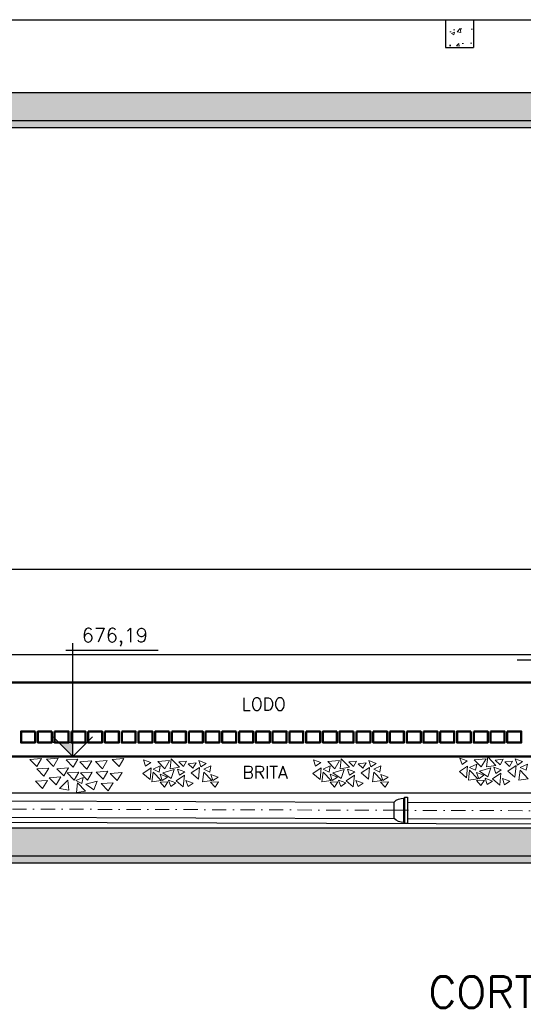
# Model space of a CAD drawing. Header units: millimetres. Extents: x 6229 to 11806, y 4271 to 11505.
# Tile 7 of 25: x 7859 to 8220, y 5527 to 6232. Entities that reach past the tile are written whole.
import ezdxf
from ezdxf.enums import TextEntityAlignment as Align

# ---------------------------------------------------------------- set-up
doc = ezdxf.new("R2010")
doc.units = ezdxf.units.MM
doc.header["$LTSCALE"] = 8
doc.header["$MEASUREMENT"] = 0
doc.linetypes.add('DASHDOT', pattern=[25.4, 12.7, -6.35, 0, -6.35])
for name, color, linetype in [('-HACHURA', 7, 'Continuous'), ('ELEVAÇÃO', 2, 'Continuous'), ('ESTRUTURA', 6, 'Continuous'), ('NA', 130, 'Continuous'), ('TEXTO', 2, 'Continuous')]:
    doc.layers.add(name, color=color, linetype=linetype)
for name, color, linetype, lineweight in [('BAR-EIXOS', 7, 'DASHDOT', 20), ('BAR-PECAS', 2, 'Continuous', 30), ('CONCRETO', 3, 'Continuous', 9), ('PAREDE4', 3, 'Continuous', 50)]:
    doc.layers.add(name, color=color, linetype=linetype, lineweight=lineweight)
doc.styles.add('ROMAND', font='ROMANS.SHX', dxfattribs={"oblique": 15, "height": 800})
doc.styles.add('ROMANS', font='ROMANS.shx')
pattern_1 = [(50, (577.26, -1736.82), (21.517805, -1.882564), [2.25, -24.75]), (355, (577.26, -1736.82), (-4.16254, 22.565764), [1.8, -19.8]), (100.4514, (579.053, -1736.976), (17.35528, 20.683186), [1.912206, -21.034263]), (46.1842, (577.26, -1730.82), (32.01723, -4.96557), [3.375, -37.125]), (96.6356, (579.928, -1731.233), (28.03988, 29.22354), [2.86831, -31.55139]), (351.1842, (577.26, -1730.82), (28.03986, 29.22356), [2.7, -29.7]), (21, (580.26, -1732.32), (17.907212, -12.078567), [2.25, -24.75]), (326, (580.26, -1732.32), (7.29946, 21.7545), [1.8, -19.8]), (71.4514, (581.752, -1733.326), (25.20668, 9.675915), [1.912206, -21.034263]), (37.5, (577.26, -1736.8196), (0.3647957, 9.9868156), [0, -19.56, 0, -20.1, 0, -19.875]), (7.5, (577.26, -1736.82), (7.892086, 11.832351), [0, -11.46, 0, -19.11, 0, -7.575]), (327.5, (570.57, -1736.8196), (16.014673, -0.676646), [0, -7.5, 0, -23.4, 0, -31.05]), (317.5, (567.57, -1736.82), (17.495585, 3.00315), [0, -9.75, 0, -15.54, 0, -22.05])]
pattern_2 = [(50, (0, 0), (21.517805, -1.882564), [2.25, -24.75]), (355, (0, 0), (-4.16254, 22.565764), [1.8, -19.8]), (100.4514, (1.793, -0.157), (17.35528, 20.683186), [1.912206, -21.034263]), (46.1842, (0, 6), (32.01723, -4.96557), [3.375, -37.125]), (96.6356, (2.668, 5.586), (28.03988, 29.22354), [2.86831, -31.55139]), (351.1842, (0, 6), (28.03986, 29.22356), [2.7, -29.7]), (21, (3, 4.5), (17.907212, -12.078567), [2.25, -24.75]), (326, (3, 4.5), (7.29946, 21.7545), [1.8, -19.8]), (71.4514, (4.492, 3.493), (25.20668, 9.675915), [1.912206, -21.034263]), (37.5, (0, 0), (0.3647957, 9.9868156), [0, -19.56, 0, -20.1, 0, -19.875]), (7.5, (0, 0), (7.892086, 11.832351), [0, -11.46, 0, -19.11, 0, -7.575]), (327.5, (-6.69, 0), (16.014673, -0.676646), [0, -7.5, 0, -23.4, 0, -31.05]), (317.5, (-9.69, 0), (17.495585, 3.00315), [0, -9.75, 0, -15.54, 0, -22.05])]

msp = doc.modelspace()

# ---------------------------------------------------------------- hatches: boundary and pattern name
at = {"layer": 'CONCRETO'}
h = msp.add_hatch(dxfattribs=at)
h.set_pattern_fill('AR-CONC', color=256, scale=3, style=0)
h.set_pattern_definition(pattern_1)
h.paths.add_polyline_path([(8163.92, 6231.64), (8163.92, 6211.64), (8183.92, 6211.64), (8183.92, 6231.64)])
h = msp.add_hatch(dxfattribs=at)
h.set_pattern_fill('AR-CONC', color=256, scale=3, style=0)
h.set_pattern_definition([(50, (-827.74, -1736.82), (21.517805, -1.882564), [2.25, -24.75]), (355, (-827.74, -1736.82), (-4.16254, 22.565764), [1.8, -19.8]), (100.4514, (-825.947, -1736.976), (17.35528, 20.683186), [1.912206, -21.034263]), (46.1842, (-827.74, -1730.82), (32.01723, -4.96557), [3.375, -37.125]), (96.6356, (-825.072, -1731.233), (28.03988, 29.223536), [2.86831, -31.55139]), (351.1842, (-827.74, -1730.82), (28.03986, 29.22356), [2.7, -29.7]), (21, (-824.74, -1732.32), (17.907212, -12.078567), [2.25, -24.75]), (326, (-824.74, -1732.32), (7.29946, 21.7545), [1.8, -19.8]), (71.4514, (-823.248, -1733.326), (25.20668, 9.675915), [1.912206, -21.034263]), (37.5, (-827.74, -1736.8196), (0.3647957, 9.9868156), [0, -19.56, 0, -20.1, 0, -19.875]), (7.5, (-827.74, -1736.82), (7.892086, 11.832351), [0, -11.46, 0, -19.11, 0, -7.575]), (327.5, (-834.43, -1736.8196), (16.014673, -0.676646), [0, -7.5, 0, -23.4, 0, -31.05]), (317.5, (-837.43, -1736.82), (17.495585, 3.00315), [0, -9.75, 0, -15.54, 0, -22.05])])
h.paths.add_polyline_path([(9118.92, 6179.64), (9118.92, 6159.64), (7713.92, 6159.64), (7713.92, 6179.64)])
h = msp.add_hatch(dxfattribs=at)
h.set_pattern_fill('AR-CONC', scale=3, style=0)
h.set_pattern_definition(pattern_1)
h.paths.add_polyline_path([(8363.92, 6159.64), (7713.92, 6159.64), (7713.92, 6154.64), (8363.92, 6154.64)])
h = msp.add_hatch(dxfattribs=at)
h.set_pattern_fill('AR-CONC', color=256, scale=3, style=0)
h.set_pattern_definition(pattern_2)
h.paths.add_polyline_path([(9072.09, 5653.59), (7551.38, 5653.59, -0.016833), (7551.48, 5650.59, -0.097977), (7548.12, 5633.59), (9072.09, 5633.59)])
h.paths.add_polyline_path([(7551.48, 5650.59, 0.016833), (7551.38, 5653.59), (7472.09, 5653.59), (7472.09, 5633.59), (7548.12, 5633.59, 0.097977)])
h = msp.add_hatch(dxfattribs=at)
h.set_pattern_fill('AR-CONC', scale=3, style=0)
h.set_pattern_definition(pattern_2)
h.paths.add_polyline_path([(9072.09, 5633.59), (7548.12, 5633.59, -0.031176), (7545.68, 5628.59), (9072.09, 5628.59)])
at = {"layer": 'ELEVAÇÃO'}
msp.add_hatch(color=256, dxfattribs=at).paths.add_polyline_path([(7897.09, 5714.74), (7886.94, 5714.74), (7897.09, 5704.59)])

# ---------------------------------------------------------------- linework, layer by layer
at = {"layer": '-HACHURA'}
msp.add_line((7522.09, 5658.59), (9022.09, 5653.91), dxfattribs=at)
at = {"layer": 'BAR-EIXOS', "ltscale": 0.1}
for p, q in [((7527.12, 5668.03), (8127.12, 5666.15)), ((8127.12, 5666.15), (8727.12, 5664.28))]:
    msp.add_line(p, q, dxfattribs=at)
at = {"layer": 'BAR-PECAS'}
for p, q in [((7536.34, 5673.9), (8127.14, 5672.05)), ((8133.93, 5657.52), (8133.99, 5674.74)), ((8134.77, 5656.68), (8134.83, 5675.58)), ((8136.59, 5672.02), (8727.14, 5670.18)), ((7536.31, 5662.1), (8127.1, 5660.25)), ((8136.55, 5660.22), (8727.1, 5658.38))]:
    msp.add_line(p, q, dxfattribs=at)
msp.add_lwpolyline([(8127.14, 5672.05, -0.214214), (8133.99, 5674.74), (8134.83, 5675.58), (8136.6, 5675.57), (8136.54, 5656.67), (8134.77, 5656.68), (8133.93, 5657.52, -0.214214), (8127.1, 5660.25)], format="xyb", close=True, dxfattribs=at)
at = {"layer": 'CONCRETO', "color": 7}
for points in [[(7874.7, 5703.15), (7866.3, 5702.51), (7871.26, 5697.35)], [(7886.65, 5703.31), (7878.26, 5702.67), (7883.22, 5697.51)], [(7900.79, 5702.74), (7892.39, 5702.11), (7897.35, 5696.95)], [(7910.64, 5701.45), (7902.24, 5700.82), (7907.2, 5695.66)], [(7921.7, 5701.69), (7913.3, 5701.06), (7918.26, 5695.9)], [(7933.65, 5703.15), (7925.26, 5702.51), (7930.22, 5697.35)], [(7952.95, 5700.21), (7947.69, 5702.19), (7949.22, 5697.7)], [(7959.75, 5697.89), (7954.63, 5695.58), (7958.89, 5693.49)], [(7966.35, 5701.65), (7957.95, 5701.02), (7962.91, 5695.86)], [(7973.4, 5696.91), (7967.57, 5702.98), (7966.74, 5695.87)], [(7978.57, 5701.36), (7972.98, 5700.78), (7976.36, 5697.45)], [(7985.34, 5700.06), (7979.75, 5699.48), (7983.13, 5696.15)], [(7992.5, 5699.7), (7987.24, 5701.68), (7988.78, 5697.19)], [(7995.96, 5697.87), (7990.85, 5695.55), (7995.11, 5693.46)], [(8074.6, 5700.21), (8069.35, 5702.19), (8070.88, 5697.7)], [(8081.4, 5697.89), (8076.29, 5695.58), (8080.55, 5693.49)], [(8088.01, 5701.65), (8079.61, 5701.02), (8084.57, 5695.86)], [(8095.06, 5696.91), (8089.22, 5702.98), (8088.4, 5695.87)], [(8100.22, 5701.36), (8094.64, 5700.78), (8098.01, 5697.45)], [(8106.99, 5700.06), (8101.41, 5699.48), (8104.78, 5696.15)], [(8114.16, 5699.7), (8108.9, 5701.68), (8110.43, 5697.19)], [(8117.62, 5697.87), (8112.51, 5695.55), (8116.76, 5693.46)], [(8178.88, 5689.42), (8179.7, 5697.8), (8173.76, 5693.8)], [(8179.45, 5701.49), (8174.19, 5703.47), (8175.72, 5698.98)], [(8186.25, 5699.18), (8181.13, 5696.86), (8185.39, 5694.77)], [(8192.85, 5702.93), (8184.45, 5702.3), (8189.41, 5697.14)], [(8199.9, 5698.19), (8194.07, 5704.27), (8193.24, 5697.16)], [(8205.07, 5702.65), (8199.48, 5702.07), (8202.86, 5698.74)], [(8211.84, 5701.35), (8206.25, 5700.77), (8209.63, 5697.44)], [(8213.51, 5689.76), (8214.33, 5698.14), (8208.39, 5694.14)], [(8219, 5700.99), (8213.75, 5702.96), (8215.28, 5698.47)], [(8222.47, 5699.16), (8217.35, 5696.84), (8221.61, 5694.75)], [(7879.87, 5696.37), (7871.47, 5695.73), (7876.43, 5690.57)], [(7894.09, 5696.53), (7885.69, 5695.89), (7890.65, 5690.73)], [(7901.52, 5693.46), (7893.12, 5692.83), (7898.08, 5687.67)], [(7911.05, 5693.46), (7902.65, 5692.83), (7907.61, 5687.67)], [(7922.19, 5694.11), (7913.79, 5693.47), (7918.75, 5688.31)], [(7932.36, 5693.14), (7923.96, 5692.51), (7928.92, 5687.35)], [(7952.38, 5688.14), (7953.19, 5696.52), (7947.26, 5692.52)], [(7960.39, 5687.44), (7954.56, 5693.52), (7953.74, 5686.41)], [(7964.87, 5689.89), (7959.61, 5691.87), (7961.15, 5687.38)], [(7969.76, 5695.26), (7961.66, 5692.95), (7967.56, 5688.89)], [(7976.2, 5682.92), (7977.02, 5691.3), (7971.08, 5687.3)], [(7977.2, 5693.68), (7971.95, 5695.66), (7973.48, 5691.17)], [(7987.01, 5688.48), (7987.83, 5696.86), (7981.89, 5692.86)], [(7996.61, 5687.42), (7990.78, 5693.5), (7989.95, 5686.39)], [(8001.09, 5689.87), (7995.83, 5691.85), (7997.36, 5687.36)], [(8074.03, 5688.14), (8074.85, 5696.52), (8068.92, 5692.52)], [(8082.05, 5687.44), (8076.22, 5693.52), (8075.39, 5686.41)], [(8086.53, 5689.89), (8081.27, 5691.87), (8082.8, 5687.38)], [(8091.42, 5695.26), (8083.32, 5692.95), (8089.22, 5688.89)], [(8097.86, 5682.92), (8098.67, 5691.3), (8092.74, 5687.3)], [(8098.86, 5693.68), (8093.6, 5695.66), (8095.14, 5691.17)], [(8108.67, 5688.48), (8109.48, 5696.86), (8103.55, 5692.86)], [(8118.27, 5687.42), (8112.44, 5693.5), (8111.61, 5686.39)], [(8122.74, 5689.87), (8117.49, 5691.85), (8119.02, 5687.36)], [(8186.89, 5688.73), (8181.06, 5694.8), (8180.24, 5687.69)], [(8191.37, 5691.18), (8186.12, 5693.15), (8187.65, 5688.66)], [(8196.26, 5696.54), (8188.17, 5694.23), (8194.06, 5690.17)], [(8202.7, 5684.21), (8203.52, 5692.59), (8197.58, 5688.59)], [(8203.7, 5694.96), (8198.45, 5696.94), (8199.98, 5692.45)], [(8223.11, 5688.7), (8217.28, 5694.78), (8216.45, 5687.67)], [(7878.9, 5687.49), (7870.5, 5686.86), (7875.46, 5681.7)], [(7888.59, 5690.07), (7880.19, 5689.44), (7885.15, 5684.28)], [(7887.62, 5681.61), (7893.45, 5687.69), (7894.28, 5680.58)], [(7904.44, 5689.7), (7899.33, 5687.39), (7903.58, 5685.3)], [(7906.3, 5679.82), (7900.47, 5685.89), (7899.64, 5678.78)], [(7914.46, 5687.07), (7906.36, 5684.76), (7912.26, 5680.7)], [(7925.9, 5685.88), (7917.5, 5685.24), (7922.46, 5680.08)], [(7965.16, 5686.41), (7959.55, 5686.2), (7962.7, 5682.65)], [(7970.96, 5685.78), (7965.7, 5687.76), (7967.23, 5683.27)], [(7983.31, 5685.58), (7978.06, 5687.56), (7979.59, 5683.07)], [(8001.38, 5686.39), (7995.76, 5686.17), (7998.92, 5682.63)], [(8086.82, 5686.41), (8081.2, 5686.2), (8084.36, 5682.65)], [(8092.61, 5685.78), (8087.36, 5687.76), (8088.89, 5683.27)], [(8104.97, 5685.58), (8099.71, 5687.56), (8101.25, 5683.07)], [(8123.03, 5686.39), (8117.42, 5686.17), (8120.57, 5682.63)], [(8191.66, 5687.7), (8186.05, 5687.48), (8189.2, 5683.94)], [(8197.46, 5687.07), (8192.2, 5689.05), (8193.73, 5684.56)], [(8209.82, 5686.87), (8204.56, 5688.84), (8206.09, 5684.35)]]:
    msp.add_lwpolyline(points, close=True, dxfattribs=at)
at = {"layer": 'ELEVAÇÃO', "color": 3, "linetype": 'Continuous'}
for p, q in [((7897.09, 5704.59), (7897.09, 5785.71)), ((7892.09, 5780.71), (7958.13, 5780.71)), ((7897.09, 5704.59), (7882.94, 5718.74)), ((7911.23, 5714.74), (7882.94, 5714.74)), ((7897.09, 5704.59), (7911.23, 5718.74))]:
    msp.add_line(p, q, dxfattribs=at)
at = {"layer": 'ESTRUTURA', "color": 2}
for p, q in [((7803.92, 6231.64), (8163.92, 6231.64)), ((8183.92, 6231.64), (8543.92, 6231.64)), ((7514.59, 5838.59), (9022.09, 5838.59)), ((7522.09, 5678.59), (9022.09, 5678.59))]:
    msp.add_line(p, q, dxfattribs=at)
at = {"layer": 'ESTRUTURA'}
for p, q in [((8163.92, 6231.64), (8163.92, 6211.64)), ((8163.92, 6231.64), (8183.92, 6231.64)), ((8183.92, 6231.64), (8183.92, 6211.64)), ((8163.92, 6211.64), (8183.92, 6211.64)), ((7713.92, 6179.64), (10523.92, 6179.64)), ((7713.92, 6159.64), (10523.92, 6159.64)), ((7472.09, 5653.59), (9072.09, 5653.59)), ((7472.09, 5633.59), (9072.09, 5633.59))]:
    msp.add_line(p, q, dxfattribs=at)
at = {"layer": 'ESTRUTURA', "color": 4}
for p, q in [((7713.92, 6154.64), (10523.92, 6154.64)), ((7472.09, 5628.59), (9072.09, 5628.59))]:
    msp.add_line(p, q, dxfattribs=at)
at = {"layer": 'NA'}
for p, q in [((7522.09, 5777.59), (9022.09, 5777.59)), ((8328.95, 5773.59), (8215.22, 5773.59))]:
    msp.add_line(p, q, dxfattribs=at)
at = {"layer": 'PAREDE4'}
msp.add_line((7522.09, 5757.59), (9022.09, 5757.59), dxfattribs=at)
at = {"layer": 'PAREDE4', "color": 7}
msp.add_line((9022.09, 5704.59), (7522.09, 5704.59), dxfattribs=at)
at = {"layer": 'PAREDE4'}
for points in [[(7870.09, 5722.59), (7860.09, 5722.59), (7860.09, 5714.59), (7870.09, 5714.59), (7870.09, 5722.59)], [(7882.09, 5722.59), (7872.09, 5722.59), (7872.09, 5714.59), (7882.09, 5714.59), (7882.09, 5722.59)], [(7884.09, 5722.59), (7884.09, 5714.59), (7894.09, 5714.59), (7894.09, 5722.59), (7884.09, 5722.59)], [(7896.09, 5722.59), (7896.09, 5714.59), (7906.09, 5714.59), (7906.09, 5722.59), (7896.09, 5722.59)], [(7908.09, 5722.59), (7908.09, 5714.59), (7918.09, 5714.59), (7918.09, 5722.59), (7908.09, 5722.59)], [(7920.09, 5722.59), (7920.09, 5714.59), (7930.09, 5714.59), (7930.09, 5722.59), (7920.09, 5722.59)], [(7932.09, 5722.59), (7932.09, 5714.59), (7942.09, 5714.59), (7942.09, 5722.59), (7932.09, 5722.59)], [(7944.09, 5722.59), (7944.09, 5714.59), (7954.09, 5714.59), (7954.09, 5722.59), (7944.09, 5722.59)], [(7966.09, 5722.59), (7956.09, 5722.59), (7956.09, 5714.59), (7966.09, 5714.59), (7966.09, 5722.59)], [(7968.09, 5722.59), (7968.09, 5714.59), (7978.09, 5714.59), (7978.09, 5722.59), (7968.09, 5722.59)], [(7980.09, 5722.59), (7980.09, 5714.59), (7990.09, 5714.59), (7990.09, 5722.59), (7980.09, 5722.59)], [(7992.09, 5722.59), (7992.09, 5714.59), (8002.09, 5714.59), (8002.09, 5722.59), (7992.09, 5722.59)], [(8014.09, 5722.59), (8004.09, 5722.59), (8004.09, 5714.59), (8014.09, 5714.59), (8014.09, 5722.59)], [(8016.09, 5722.59), (8016.09, 5714.59), (8026.09, 5714.59), (8026.09, 5722.59), (8016.09, 5722.59)], [(8028.09, 5722.59), (8028.09, 5714.59), (8038.09, 5714.59), (8038.09, 5722.59), (8028.09, 5722.59)], [(8040.09, 5722.59), (8040.09, 5714.59), (8050.09, 5714.59), (8050.09, 5722.59), (8040.09, 5722.59)], [(8052.09, 5722.59), (8052.09, 5714.59), (8062.09, 5714.59), (8062.09, 5722.59), (8052.09, 5722.59)], [(8064.09, 5722.59), (8064.09, 5714.59), (8074.09, 5714.59), (8074.09, 5722.59), (8064.09, 5722.59)], [(8086.09, 5722.59), (8076.09, 5722.59), (8076.09, 5714.59), (8086.09, 5714.59), (8086.09, 5722.59)], [(8098.09, 5722.59), (8088.09, 5722.59), (8088.09, 5714.59), (8098.09, 5714.59), (8098.09, 5722.59)], [(8100.09, 5722.59), (8100.09, 5714.59), (8110.09, 5714.59), (8110.09, 5722.59), (8100.09, 5722.59)], [(8112.09, 5722.59), (8112.09, 5714.59), (8122.09, 5714.59), (8122.09, 5722.59), (8112.09, 5722.59)], [(8124.09, 5722.59), (8124.09, 5714.59), (8134.09, 5714.59), (8134.09, 5722.59), (8124.09, 5722.59)], [(8136.09, 5722.59), (8136.09, 5714.59), (8146.09, 5714.59), (8146.09, 5722.59), (8136.09, 5722.59)], [(8148.09, 5722.59), (8148.09, 5714.59), (8158.09, 5714.59), (8158.09, 5722.59), (8148.09, 5722.59)], [(8160.09, 5722.59), (8160.09, 5714.59), (8170.09, 5714.59), (8170.09, 5722.59), (8160.09, 5722.59)], [(8182.09, 5722.59), (8172.09, 5722.59), (8172.09, 5714.59), (8182.09, 5714.59), (8182.09, 5722.59)], [(8184.09, 5722.59), (8184.09, 5714.59), (8194.09, 5714.59), (8194.09, 5722.59), (8184.09, 5722.59)], [(8196.09, 5722.59), (8196.09, 5714.59), (8206.09, 5714.59), (8206.09, 5722.59), (8196.09, 5722.59)], [(8208.09, 5722.59), (8208.09, 5714.59), (8218.09, 5714.59), (8218.09, 5722.59), (8208.09, 5722.59)]]:
    msp.add_lwpolyline(points, dxfattribs=at)

# ---------------------------------------------------------------- texts
at = {"layer": 'TEXTO', "style": 'ROMANS'}
msp.add_text('676,19', height=10, dxfattribs=at).set_placement((7903.62, 5786.51))
for s, p in [('LODO', (8017.98, 5737.56)), ('BRITA', (8018.49, 5688.79))]:
    msp.add_text(s, height=9, rotation=0, dxfattribs=at).set_placement(p)
at = {"layer": 'TEXTO', "color": 5, "ltscale": 0.3, "style": 'ROMAND'}
msp.add_text('CORTE  C-C', height=22.5, rotation=360, dxfattribs=at).set_placement((8247.49, 5536.09), align=Align.MIDDLE)

doc.saveas('drawing.dxf')
